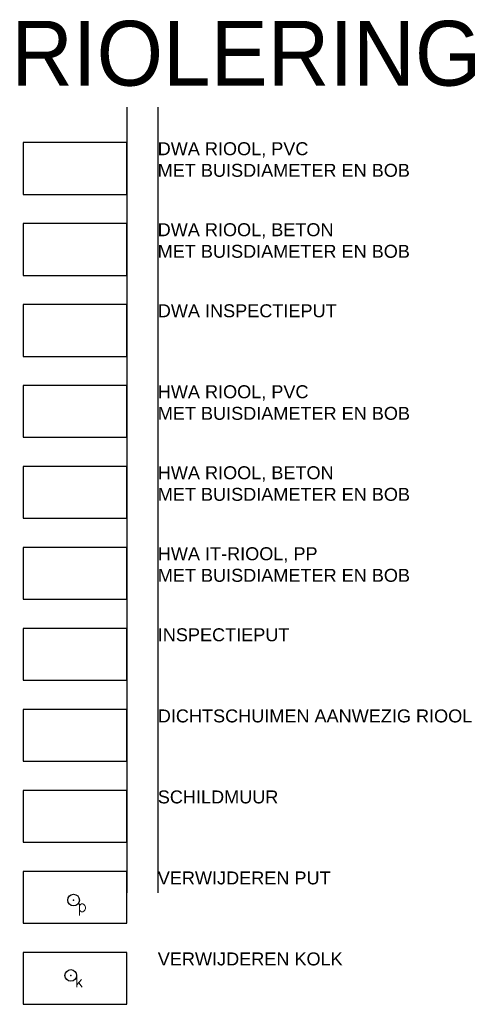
# Model space of a CAD drawing. Header units: metres. Extents: x 252743 to 254903, y 592696 to 593766.
# Tile 112 of 256: x 254405 to 254439, y 592831 to 592907. Entities that reach past the tile are written whole.
import ezdxf
from ezdxf.enums import TextEntityAlignment as Align

# ---------------------------------------------------------------- set-up
doc = ezdxf.new("R2010")
doc.units = ezdxf.units.M
doc.layers.add('ALGEMEEN HULP', color=6, linetype='Continuous', plot=False)
for name, color, linetype in [('ALGEMEEN LEGENDA 200', 7, 'Continuous'), ('ALGEMEEN TEKST 200', 7, 'Continuous'), ('V-RI-KOLK', 10, 'Continuous'), ('V-RI-RIOOLPUT', 10, 'Continuous')]:
    doc.layers.add(name, color=color, linetype=linetype)
doc.layers.get('0').freeze()
doc.styles.add('N_STANDARD 200', font='arial.ttf', dxfattribs={"height": 0.4})
doc.styles.get("Standard").update_dxf_attribs({"font": 'simplex.shx'})

# ---------------------------------------------------------------- blocks, each defined once
blk = doc.blocks.new('B_RIOOLPUT')
blk.add_circle((0, 0), 0.9)
blk.add_point((0, 0))
blk.add_text('p', height=1.8).set_placement((0.6, 0), align=Align.TOP_LEFT)
blk = doc.blocks.new('B_KOLK')
blk.add_circle((0, 0), 0.9)
blk.add_point((0, 0))
blk.add_text('k', height=1.8).set_placement((0.6, 0), align=Align.TOP_LEFT)

msp = doc.modelspace()

# ---------------------------------------------------------------- linework, layer by layer
at = {"layer": 'ALGEMEEN HULP'}
for p, q in [((254413.031, 592900.228), (254413.031, 592839.609)), ((254415.426, 592900.228), (254415.426, 592839.609))]:
    msp.add_line(p, q, dxfattribs=at)
at = {"layer": 'ALGEMEEN LEGENDA 200'}
for points in [[(254405.031, 592893.5), (254413.031, 592893.5), (254413.031, 592897.5), (254405.031, 592897.5)], [(254405.031, 592887.25), (254413.031, 592887.25), (254413.031, 592891.25), (254405.031, 592891.25)], [(254405.031, 592881), (254413.031, 592881), (254413.031, 592885), (254405.031, 592885)], [(254405.031, 592874.75), (254413.031, 592874.75), (254413.031, 592878.75), (254405.031, 592878.75)], [(254405.031, 592868.5), (254413.031, 592868.5), (254413.031, 592872.5), (254405.031, 592872.5)], [(254405.031, 592862.25), (254413.031, 592862.25), (254413.031, 592866.25), (254405.031, 592866.25)], [(254405.031, 592856), (254413.031, 592856), (254413.031, 592860), (254405.031, 592860)], [(254405.031, 592849.75), (254413.031, 592849.75), (254413.031, 592853.75), (254405.031, 592853.75)], [(254405.031, 592849.75), (254413.031, 592849.75), (254413.031, 592853.75), (254405.031, 592853.75)], [(254405.031, 592843.5), (254413.031, 592843.5), (254413.031, 592847.5), (254405.031, 592847.5)], [(254405.031, 592837.25), (254413.031, 592837.25), (254413.031, 592841.25), (254405.031, 592841.25)], [(254405.031, 592831), (254413.031, 592831), (254413.031, 592835), (254405.031, 592835)]]:
    msp.add_lwpolyline(points, close=True, dxfattribs=at)
at = {"layer": 'V-RI-RIOOLPUT'}
msp.add_point((254408.923, 592839.042), dxfattribs=at)

# ---------------------------------------------------------------- block references
at = {"layer": 'V-RI-KOLK', "xscale": 0.5, "yscale": 0.5, "zscale": 0.5}
msp.add_blockref('B_KOLK', (254408.706, 592833.223), dxfattribs=at)
at = {"layer": 'V-RI-RIOOLPUT', "xscale": 0.5, "yscale": 0.5, "zscale": 0.5}
msp.add_blockref('B_RIOOLPUT', (254408.923, 592839.042), dxfattribs=at)

# ---------------------------------------------------------------- texts
at = {"layer": 'ALGEMEEN HULP', "insert": (254404.069, 592915.222), "char_height": 5, "width": 29.36325, "attachment_point": 1, "style": 'N_STANDARD 200'}
msp.add_mtext('\\PRIOLERING', dxfattribs=at)
at = {"layer": 'ALGEMEEN TEKST 200', "char_height": 1, "attachment_point": 1, "style": 'N_STANDARD 200'}
for s, insert, width in [('DWA RIOOL, PVC \\PMET BUISDIAMETER EN BOB', (254415.417, 592897.521), 38.90124), ('DWA RIOOL, BETON \\PMET BUISDIAMETER EN BOB', (254415.417, 592891.271), 38.90124), ('DWA INSPECTIEPUT', (254415.426, 592885.015), 38.90124), ('HWA RIOOL, PVC \\PMET BUISDIAMETER EN BOB', (254415.426, 592878.769), 38.90124), ('HWA RIOOL, BETON\\PMET BUISDIAMETER EN BOB', (254415.426, 592872.519), 38.90124), ('HWA IT-RIOOL, PP\\PMET BUISDIAMETER EN BOB', (254415.426, 592866.269), 38.90124), ('INSPECTIEPUT', (254415.426, 592860.015), 24.99454), ('DICHTSCHUIMEN AANWEZIG RIOOL', (254415.426, 592853.752), 38.90124), ('SCHILDMUUR', (254415.426, 592847.502), 38.90124), ('VERWIJDEREN PUT', (254415.426, 592841.252), 38.90124), ('VERWIJDEREN KOLK', (254415.426, 592835.002), 38.90124)]:
    msp.add_mtext(s, dxfattribs=dict(at, insert=insert, width=width))

doc.saveas('drawing.dxf')
